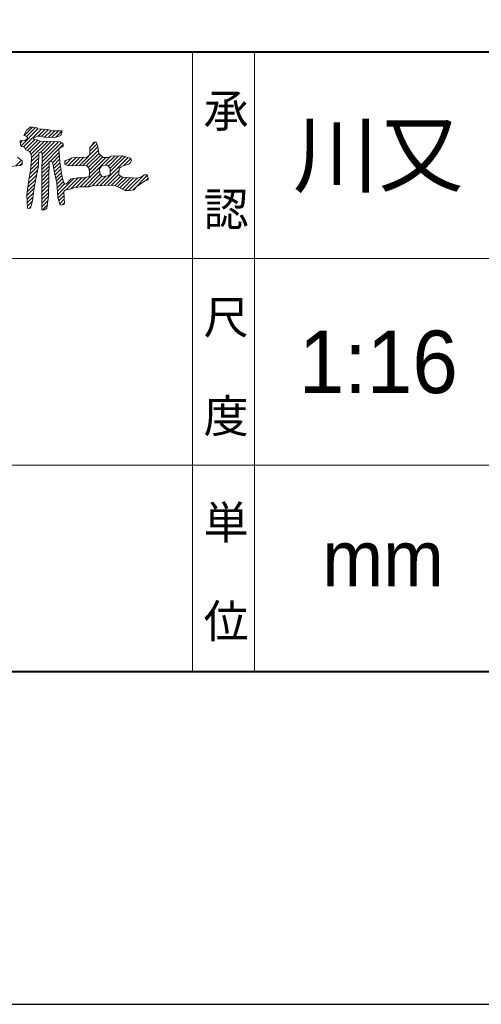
# Model space of a CAD drawing. Header units: millimetres. Extents: x 5514 to 12234, y -691 to 4061.
# Tile 5 of 8: x 10801 to 11155, y -691 to 64. Entities that reach past the tile are written whole.
import ezdxf
from ezdxf.enums import TextEntityAlignment as Align

# ---------------------------------------------------------------- set-up
doc = ezdxf.new("R2010")
doc.units = ezdxf.units.MM
doc.layers.get('Defpoints').update_dxf_attribs({"color": 2})
doc.layers.add('図枠', color=7, linetype='Continuous')
doc.layers.add('文字', color=7, linetype='Continuous', lineweight=13)
doc.styles.get("Standard").update_dxf_attribs({"font": 'arial.ttf'})
doc.styles.add('Ｐゴシック', font='MS PGothic.ttf')

# ---------------------------------------------------------------- blocks, each defined once
blk = doc.blocks.new('*U20')
at = {"layer": '文字', "lineweight": 20}
blk.add_text('川又', height=3, dxfattribs=at).set_placement((4.136, 0), align=Align.CENTER)

msp = doc.modelspace()

# ---------------------------------------------------------------- linework, layer by layer
at = {"layer": 'Defpoints'}
msp.add_lwpolyline([(5513.73, -691.13), (12233.73, -691.13), (12233.73, 4060.87), (5513.73, 4060.87)], close=True, dxfattribs=at)
at = {"layer": '図枠', "lineweight": 40}
msp.add_line((5862.38, 39.66), (11885.08, 39.66), dxfattribs=at)
at = {"layer": '図枠', "lineweight": 20}
for p, q in [((10933.52, -436.13), (10933.52, 39.66)), ((10981.1, -436.13), (10981.1, 39.66)), ((8221.55, -118.94), (11885.08, -118.94)), ((8221.55, -277.53), (11885.08, -277.53))]:
    msp.add_line(p, q, dxfattribs=at)
at = {"layer": '図枠', "lineweight": 20, "ltscale": 3}
for p, q in [((10802.03, -32.43), (10814.86, -19.59)), ((10803.9, -33.4), (10817.6, -19.71)), ((10804.18, -24.48), (10806.14, -20.56)), ((10804.26, -24.5), (10810.63, -18.13)), ((10806.14, -20.56), (10809.4, -17.95)), ((10806.15, -25.46), (10813.12, -18.48)), ((10809.4, -17.95), (10813.97, -18.6)), ((10813.97, -18.6), (10814.62, -19.58)), ((10814.62, -19.58), (10822.46, -19.91)), ((10815.03, -25.13), (10820.33, -19.82)), ((10817.79, -25.21), (10822.96, -20.05)), ((10819.86, -25.99), (10825.2, -20.66)), ((10822.46, -19.91), (10826.05, -20.89)), ((10822.69, -26.01), (10827.81, -20.89)), ((10825.65, -25.9), (10830.66, -20.89)), ((10826.05, -20.89), (10833.55, -20.89)), ((10828.61, -25.78), (10833.51, -20.89)), ((10833.55, -20.89), (10832.58, -24.48)), ((10801.24, -28.71), (10804.83, -28.39)), ((10801.57, -31.98), (10801.24, -28.71)), ((10801.39, -30.21), (10803.06, -28.55)), ((10805.81, -25.13), (10804.18, -24.48)), ((10804.83, -28.39), (10806.47, -27.41)), ((10805.19, -34.97), (10812.53, -27.62)), ((10806.79, -26.11), (10805.81, -25.13)), ((10806.47, -27.41), (10806.79, -26.11)), ((10806.84, -36.16), (10814.94, -28.06)), ((10808.65, -37.2), (10816.8, -29.05)), ((10809.74, -38.96), (10819.59, -29.11)), ((10809.98, -41.57), (10822.38, -29.17)), ((10814.3, -25.13), (10811.36, -26.76)), ((10811.36, -26.76), (10811.36, -27.41)), ((10811.36, -27.41), (10814.94, -28.06)), ((10817.56, -25.13), (10814.3, -25.13)), ((10814.94, -28.06), (10816.26, -29.04)), ((10816.26, -29.04), (10831.92, -29.37)), ((10817.08, -37.32), (10825.17, -29.23)), ((10820.17, -26.11), (10817.56, -25.13)), ((10818.09, -44.85), (10832.89, -30.05)), ((10818.14, -41.95), (10830.75, -29.34)), ((10818.2, -39.05), (10827.96, -29.28)), ((10828.66, -25.78), (10820.17, -26.11)), ((10832.58, -24.48), (10828.66, -25.78)), ((10831.92, -29.37), (10834.21, -31)), ((10854.77, -33.93), (10858.03, -29.69)), ((10855.19, -33.39), (10858.88, -29.69)), ((10858.03, -29.69), (10859.66, -29.69)), ((10859.66, -29.69), (10860.97, -33.28)), ((10802.55, -32.95), (10801.57, -31.98)), ((10804.51, -33.61), (10802.55, -32.95)), ((10805.49, -35.56), (10804.51, -33.61)), ((10808.42, -36.87), (10805.49, -35.56)), ((10809.73, -38.82), (10808.42, -36.87)), ((10816.91, -37.19), (10815.6, -38.17)), ((10818.22, -38.17), (10816.91, -37.19)), ((10818.03, -47.76), (10834.21, -31.58)), ((10824.16, -44.47), (10831.12, -37.52)), ((10834.21, -32.95), (10830.94, -34.91)), ((10830.94, -34.91), (10831.6, -44.7)), ((10834.21, -31), (10834.21, -32.95)), ((10846.45, -47.82), (10860.97, -33.3)), ((10849.24, -47.88), (10861.29, -35.83)), ((10854.77, -36.66), (10860.22, -31.21)), ((10854.77, -39.48), (10854.77, -33.93)), ((10860.97, -33.28), (10861.6, -38.37)), ((10797.89, -47.96), (10802.29, -43.56)), ((10799.29, -41.11), (10802.88, -44.04)), ((10802.88, -44.04), (10802.88, -46.65)), ((10809.08, -51.22), (10810.06, -42.41)), ((10809.1, -50.99), (10815.39, -44.71)), ((10809.46, -47.79), (10815.48, -41.76)), ((10810.06, -42.41), (10809.73, -38.82)), ((10809.81, -44.58), (10815.58, -38.81)), ((10815.6, -38.17), (10815.28, -47.96)), ((10817.89, -55.13), (10818.22, -38.17)), ((10817.97, -50.66), (10823.43, -45.21)), ((10823.44, -44.37), (10823.11, -71.11)), ((10825.72, -44.7), (10823.44, -44.37)), ((10826.7, -47.3), (10825.72, -44.7)), ((10826.01, -45.47), (10831.3, -40.19)), ((10826.75, -47.59), (10831.47, -42.86)), ((10831.6, -44.7), (10833.23, -55.13)), ((10835.51, -44.04), (10842.04, -41.43)), ((10835.51, -44.52), (10836.31, -43.73)), ((10835.51, -46.65), (10835.51, -44.04)), ((10836.01, -46.87), (10841.05, -41.83)), ((10838.09, -47.64), (10844.37, -41.36)), ((10840.88, -47.7), (10847.31, -41.27)), ((10842.04, -41.43), (10852.48, -41.11)), ((10843.66, -47.76), (10850.25, -41.18)), ((10847.3, -64.06), (10870.8, -40.56)), ((10852.02, -47.95), (10861.6, -38.37)), ((10852.48, -41.11), (10854.77, -39.48)), ((10853.57, -49.25), (10863.08, -39.74)), ((10854.27, -51.4), (10864.55, -41.12)), ((10854.33, -54.19), (10867.08, -41.43)), ((10861.6, -38.37), (10864.89, -41.43)), ((10862.57, -63.04), (10884.08, -41.52)), ((10864.89, -41.43), (10868.48, -41.43)), ((10866.78, -47.43), (10873.86, -40.35)), ((10868.48, -41.43), (10871.09, -40.46)), ((10869.03, -48.04), (10876.82, -40.24)), ((10870.25, -49.66), (10879.78, -40.13)), ((10870.44, -52.32), (10881.95, -40.81)), ((10871.09, -40.46), (10879.9, -40.13)), ((10879.9, -40.13), (10885.77, -42.09)), ((10880.75, -47.7), (10886.03, -42.43)), ((10884.6, -46.7), (10886.17, -45.13)), ((10885.77, -42.09), (10886.75, -43.39)), ((10886.75, -43.39), (10886.1, -45.35)), ((10801.57, -47.63), (10790.8, -48.61)), ((10801.02, -47.68), (10802.88, -45.82)), ((10802.88, -46.65), (10801.57, -47.63)), ((10807.44, -61.98), (10809.08, -51.22)), ((10808.09, -57.69), (10814.64, -51.15)), ((10808.6, -54.34), (10815.29, -47.65)), ((10815.28, -47.96), (10813.32, -57.74)), ((10817.89, -56.45), (10823.36, -50.98)), ((10817.92, -53.57), (10823.39, -48.09)), ((10827.68, -53.17), (10826.7, -47.3)), ((10827.16, -50.03), (10831.72, -45.47)), ((10827.56, -52.47), (10832.1, -47.93)), ((10828.03, -54.85), (10832.49, -50.39)), ((10828.52, -57.21), (10832.87, -52.86)), ((10837.8, -47.63), (10835.51, -46.65)), ((10852.48, -47.96), (10837.8, -47.63)), ((10850.28, -63.94), (10862.24, -51.97)), ((10854.12, -49.91), (10852.48, -47.96)), ((10854.44, -53.17), (10854.12, -49.91)), ((10862.6, -54.15), (10861.95, -50.24)), ((10862.28, -50.24), (10864.23, -47.63)), ((10864.23, -47.63), (10868.48, -47.3)), ((10865.55, -62.91), (10877.18, -51.27)), ((10868.48, -47.3), (10870.44, -49.91)), ((10870.44, -49.91), (10870.44, -54.48)), ((10877.29, -49.59), (10876.96, -54.81)), ((10878.59, -48.93), (10877.29, -49.59)), ((10880.88, -47.63), (10878.59, -48.93)), ((10884.8, -46.65), (10880.88, -47.63)), ((10886.1, -45.35), (10884.8, -46.65)), ((10807.18, -64.31), (10813.22, -58.27)), ((10807.59, -61.05), (10813.93, -54.71)), ((10813.32, -57.74), (10811.69, -66.22)), ((10817.89, -59.29), (10823.32, -53.86)), ((10817.89, -81.55), (10817.89, -55.13)), ((10817.89, -62.14), (10823.29, -56.75)), ((10817.89, -64.99), (10823.25, -59.63)), ((10829.31, -61), (10827.68, -53.17)), ((10829.01, -59.56), (10833.27, -55.3)), ((10829.4, -62.02), (10833.84, -57.58)), ((10829.63, -64.64), (10834.41, -59.86)), ((10830.1, -69.88), (10842.47, -57.5)), ((10833.23, -55.13), (10834.53, -60.35)), ((10834.53, -60.35), (10835.51, -61.98)), ((10836.38, -66.44), (10845.7, -57.12)), ((10836.82, -61.65), (10840.41, -57.74)), ((10839.94, -65.73), (10848.58, -57.09)), ((10840.41, -57.74), (10845.96, -57.09)), ((10844.02, -64.5), (10851.84, -56.68)), ((10845.96, -57.09), (10850.2, -57.09)), ((10850.2, -57.09), (10854.12, -56.11)), ((10853.12, -63.94), (10862.74, -54.32)), ((10854.12, -56.11), (10854.44, -53.17)), ((10856.59, -63.32), (10864.04, -55.87)), ((10859.6, -63.16), (10867.05, -55.71)), ((10864.23, -56.11), (10862.6, -54.15)), ((10868.8, -55.46), (10864.23, -56.11)), ((10868.52, -62.78), (10876.99, -54.31)), ((10870.44, -54.48), (10868.8, -55.46)), ((10871.5, -62.66), (10878.43, -55.72)), ((10873.88, -63.12), (10880.49, -56.51)), ((10876.04, -63.81), (10883.11, -56.74)), ((10876.96, -54.81), (10879.57, -56.44)), ((10877.9, -64.79), (10885.73, -56.96)), ((10879.57, -56.44), (10891, -57.41)), ((10879.77, -65.77), (10888.36, -57.19)), ((10881.64, -66.76), (10890.98, -57.41)), ((10884.37, -66.87), (10896.01, -55.24)), ((10887.66, -66.43), (10898.94, -55.15)), ((10897.2, -59.37), (10890.67, -63.61)), ((10891, -57.41), (10894.91, -56.11)), ((10894.91, -56.11), (10896.55, -54.81)), ((10896.55, -54.81), (10898.83, -54.81)), ((10899.48, -58.72), (10897.2, -59.37)), ((10897.72, -59.22), (10899.66, -57.28)), ((10898.83, -54.81), (10899.66, -57.28)), ((10899.66, -57.28), (10899.48, -58.72)), ((10806.47, -70.46), (10807.44, -61.98)), ((10806.47, -70.71), (10811.86, -65.32)), ((10806.8, -67.53), (10812.54, -61.8)), ((10811.69, -66.22), (10810.71, -74.7)), ((10817.89, -67.84), (10823.22, -62.51)), ((10817.89, -70.69), (10823.18, -65.4)), ((10830.29, -72.09), (10829.31, -61)), ((10829.86, -67.26), (10835.37, -61.75)), ((10830.39, -72.43), (10834.88, -67.94)), ((10835.84, -66.55), (10834.86, -67.52)), ((10834.86, -67.52), (10835.19, -76.66)), ((10835.51, -61.98), (10836.82, -61.65)), ((10840.74, -65.57), (10835.84, -66.55)), ((10843.35, -64.59), (10840.74, -65.57)), ((10848.24, -63.94), (10843.35, -64.59)), ((10854.12, -63.94), (10848.24, -63.94)), ((10856.73, -63.28), (10854.12, -63.94)), ((10872.07, -62.63), (10856.73, -63.28)), ((10875.66, -63.61), (10872.07, -62.63)), ((10881.86, -66.87), (10875.66, -63.61)), ((10885.45, -66.87), (10881.86, -66.87)), ((10888.71, -66.22), (10885.45, -66.87)), ((10890.67, -63.61), (10888.71, -66.22)), ((10806.79, -80.57), (10806.47, -70.46)), ((10806.56, -73.47), (10811.41, -68.62)), ((10806.65, -76.23), (10811.04, -71.84)), ((10806.74, -78.99), (10810.57, -75.15)), ((10810.71, -74.7), (10809.08, -80.24)), ((10817.89, -73.54), (10823.15, -68.28)), ((10817.89, -76.38), (10823.1, -71.17)), ((10817.89, -79.23), (10822.63, -74.5)), ((10823.11, -71.11), (10821.81, -80.24)), ((10831.92, -77.96), (10830.29, -72.09)), ((10831.01, -74.66), (10834.97, -70.69)), ((10831.63, -76.89), (10835.07, -73.44)), ((10809.08, -80.24), (10806.79, -80.57)), ((10808.21, -80.37), (10809.39, -79.19)), ((10819.85, -81.55), (10817.89, -81.55)), ((10818.42, -81.55), (10822.15, -77.82)), ((10821.81, -80.24), (10819.85, -81.55)), ((10834.53, -77.63), (10831.92, -77.96)), ((10833.62, -77.75), (10835.17, -76.19)), ((10835.19, -76.66), (10834.53, -77.63))]:
    msp.add_line(p, q, dxfattribs=at)
at = {"layer": '図枠', "lineweight": 40, "ltscale": 300}
msp.add_line((11885.08, -436.13), (5862.38, -436.13), dxfattribs=at)
at = {"layer": '図枠', "lineweight": 40}
msp.add_lwpolyline([(5862.38, 3805.87), (11885.08, 3805.87), (11885.08, -436.13), (5862.38, -436.13)], close=True, dxfattribs=at)

# ---------------------------------------------------------------- block references
at = {"layer": '文字', "xscale": 16, "yscale": 16, "zscale": 16}
msp.add_blockref('*U20', (11010.04, -63.19), dxfattribs=at)

# ---------------------------------------------------------------- texts
at = {"layer": '図枠', "lineweight": 20, "style": 'Ｐゴシック'}
for s, height, p in [('承', 25.38, (10942.08, -18.19)), ('認', 25.38, (10942.08, -93.86)), ('尺', 25.38, (10942.08, -176.78)), ('度', 25.38, (10942.08, -252.45)), ('単', 25.38, (10942.15, -334.22)), ('mm', 42.82, (11033.3, -370.45)), ('位', 25.38, (10942.15, -409.9))]:
    msp.add_text(s, height=height, dxfattribs=at).set_placement(p)
at = {"layer": '図枠', "style": 'Ｐゴシック'}
msp.add_text('1:16', height=48, dxfattribs=at).set_placement((11076.25, -198.23), align=Align.MIDDLE_CENTER)

doc.saveas('drawing.dxf')
